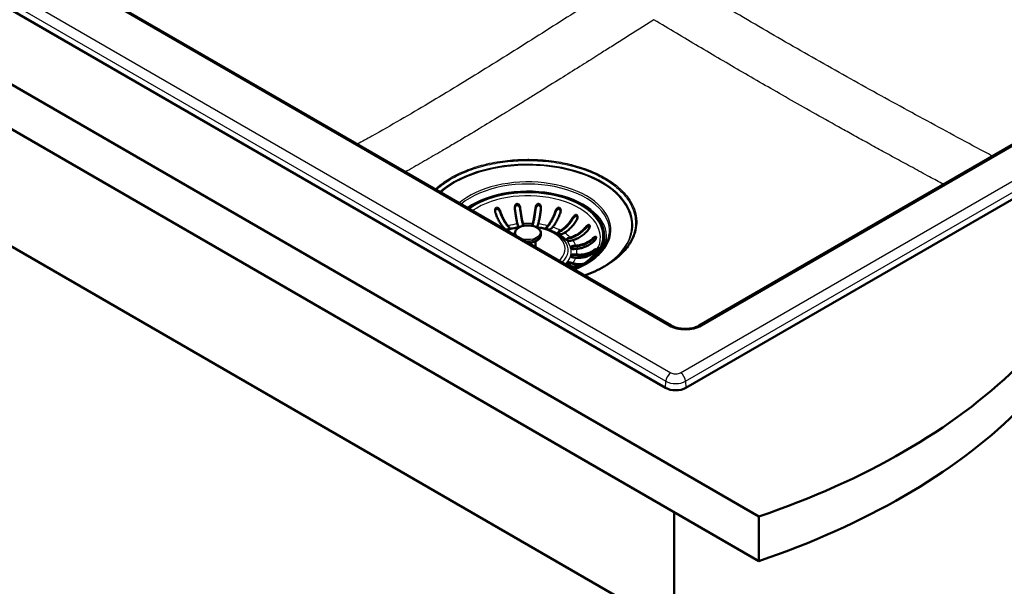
# Model space of a CAD drawing. Header units: millimetres. Extents: x 0 to 2100, y 0 to 2970.
# Tile 4 of 8: x 1019 to 1561, y 1315 to 1626. Entities that reach past the tile are written whole.
import ezdxf

# ---------------------------------------------------------------- set-up
doc = ezdxf.new("R2010")
doc.units = ezdxf.units.MM
doc.header["$LTSCALE"] = 10
doc.layers.add('Visible Edges(ISO)', color=7, linetype='Continuous', lineweight=50)
doc.layers.add('Visible Tangent Edges(ISO)', color=7, linetype='Continuous', lineweight=25)

msp = doc.modelspace()

# ---------------------------------------------------------------- linework, layer by layer
at = {"layer": 'Visible Edges(ISO)'}
for p, q in [((577.26, 1843.3), (1425.79, 1353.4)), ((1425.79, 1328.91), (577.26, 1818.81)), ((1374.32, 1424.12), (699.74, 1813.59)), ((1377.6, 1458.35), (1074.01, 1633.62)), ((1362.15, 1622.8), (1362.15, 1622.8)), ((1727.87, 1621.71), (1385.63, 1424.12)), ((1678.86, 1623.42), (1392.95, 1458.35)), ((968.29, 1528.54), (1365.68, 1299.11)), ((1285.74, 1511.69), (1285.08, 1512.44)), ((1287.75, 1513.22), (1288.42, 1512.47)), ((1288.42, 1512.06), (1287.75, 1512.81)), ((1293.19, 1513.37), (1292.96, 1514.2)), ((1295.92, 1514.47), (1296.15, 1513.64)), ((1296.13, 1513.31), (1295.92, 1514.06)), ((1301.16, 1513.64), (1301.39, 1514.47)), ((1301.39, 1514.06), (1301.18, 1513.31)), ((1304.35, 1514.2), (1304.13, 1513.37)), ((1308.9, 1512.47), (1309.56, 1513.22)), ((1309.56, 1512.81), (1308.9, 1512.06)), ((1312.23, 1512.44), (1311.57, 1511.69)), ((1291.51, 1509.1), (1291.51, 1508.19)), ((1305.81, 1509.1), (1305.81, 1508.19)), ((1315.63, 1509.98), (1316.66, 1510.58)), ((1316.66, 1510.17), (1315.63, 1509.58)), ((1318.78, 1509.36), (1317.75, 1508.76)), ((1320.7, 1506.42), (1321.99, 1506.8)), ((1321.99, 1506.39), (1320.7, 1506.01)), ((1340.66, 1507.54), (1340.66, 1507.13)), ((1302.78, 1504.63), (1302.78, 1501.54)), ((1323.36, 1505.26), (1322.06, 1504.87)), ((1323.61, 1502.12), (1325.05, 1502.25)), ((1325.05, 1501.84), (1323.61, 1501.71)), ((1325.52, 1500.54), (1324.08, 1500.41)), ((1325.05, 1495.67), (1323.61, 1495.8)), ((1324.08, 1497.51), (1325.52, 1497.38)), ((1325.52, 1496.97), (1324.08, 1497.11)), ((1321.99, 1491.12), (1320.7, 1491.51)), ((1322.06, 1493.05), (1323.36, 1492.67)), ((1323.36, 1492.26), (1322.06, 1492.64)), ((1379.12, 1355.85), (1379.12, 750.83)), ((1425.79, 1353.4), (1425.79, 1328.91))]:
    msp.add_line(p, q, dxfattribs=at)
for centre, major_axis, start_param, end_param in [((1298.66, 1507.54), (42, 0), 5.709924, 8.744856), ((1287.08, 1512.08), (1.5, 0), 3.612832, 6.754424), ((1287.08, 1511.67), (1.5, 0), 0.237941, 0.471239), ((1294.67, 1513.5), (-1.5, 0), 0.15708, 1.455452), ((1294.67, 1513.5), (1.5, 0), 5.854174, 6.440265), ((1302.64, 1513.5), (-1.5, 0), 6.126106, 6.712197), ((1302.64, 1513.5), (1.5, 0), 4.827734, 6.126106), ((1310.23, 1512.08), (-1.5, 0), 5.811946, 8.953539), ((1310.23, 1511.67), (-1.5, 0), 5.811946, 6.045244), ((1316.69, 1509.37), (-1.5, 0), 5.497787, 8.63938), ((1316.69, 1508.96), (-1.5, 0), 5.497787, 6.045244), ((1321.38, 1505.65), (-1.5, 0), 5.183628, 8.325221), ((1321.38, 1505.24), (-1.5, 0), 5.183628, 6.045244), ((1298.66, 1507.13), (42, 0), 5.80054, 6.283185), ((1323.84, 1501.27), (-1.5, 0), 4.869469, 8.011061), ((1323.84, 1500.86), (-1.5, 0), 4.869469, 6.045244), ((1323.84, 1496.66), (-1.5, 0), 4.555309, 7.696902), ((1323.84, 1496.25), (-1.5, 0), 4.555309, 6.045244), ((1321.38, 1492.28), (-1.5, 0), 4.24115, 7.382743), ((1321.38, 1491.87), (-1.5, 0), 4.24115, 6.045244), ((1298.66, 1491.21), (23.1, 0), 6.282408, 6.397456), ((1222.64, 1552.34), (400, 0), 5.245107, 5.750467), ((1379.97, 1427.38), (-8, 0), 0.785398, 2.356194), ((1222.64, 1527.85), (-400, 0), 2.103514, 2.608875)]:
    msp.add_ellipse(centre, major_axis=major_axis, ratio=0.57735, start_param=start_param, end_param=end_param, dxfattribs=at)
for points, knots in [([(1280.75, 1520.56), (1280.68, 1520.75), (1280.64, 1520.94), (1280.57, 1521.47), (1280.58, 1521.79), (1280.68, 1522.28), (1280.74, 1522.47), (1280.92, 1522.79), (1281.02, 1522.91), (1281.23, 1523.08), (1281.33, 1523.13), (1281.55, 1523.18), (1281.67, 1523.18), (1281.95, 1523.13), (1282.12, 1523.06), (1282.49, 1522.81), (1282.72, 1522.59), (1283.13, 1522.03), (1283.3, 1521.69), (1283.42, 1521.35)], [-0.6970411, -0.6970411, -0.6970411, -0.6970411, -0.640257, -0.640257, -0.5441902, -0.5441902, -0.479122, -0.479122, -0.4258629, -0.4258629, -0.3872365, -0.3872365, -0.3469042, -0.3469042, -0.2888897, -0.2888897, -0.1978607, -0.1978607, -0.0990098, -0.0990098, -0.0990098, -0.0990098]), ([(1283.42, 1520.78), (1283.34, 1521.01), (1283.23, 1521.23), (1282.98, 1521.64), (1282.83, 1521.83), (1282.51, 1522.14), (1282.35, 1522.26), (1282.03, 1522.43), (1281.87, 1522.48), (1281.6, 1522.5), (1281.48, 1522.49), (1281.26, 1522.41), (1281.16, 1522.35), (1280.94, 1522.16), (1280.84, 1522.01), (1280.69, 1521.67), (1280.63, 1521.46), (1280.6, 1521.23)], [-0.6458197, -0.6458197, -0.6458197, -0.6458197, -0.5630656, -0.5630656, -0.4796309, -0.4796309, -0.4093939, -0.4093939, -0.3507392, -0.3507392, -0.3074364, -0.3074364, -0.2630871, -0.2630871, -0.2008142, -0.2008142, -0.1275257, -0.1275257, -0.1275257, -0.1275257]), ([(1291.46, 1522.86), (1291.44, 1523.12), (1291.44, 1523.38), (1291.53, 1523.94), (1291.62, 1524.23), (1291.86, 1524.7), (1292, 1524.89), (1292.27, 1525.11), (1292.39, 1525.18), (1292.62, 1525.26), (1292.73, 1525.27), (1292.96, 1525.26), (1293.08, 1525.23), (1293.37, 1525.1), (1293.53, 1524.98), (1293.89, 1524.6), (1294.07, 1524.31), (1294.32, 1523.71), (1294.39, 1523.42), (1294.43, 1523.13)], [-0.7824742, -0.7824742, -0.7824742, -0.7824742, -0.7025935, -0.7025935, -0.6073258, -0.6073258, -0.5218849, -0.5218849, -0.4671684, -0.4671684, -0.4235275, -0.4235275, -0.3732805, -0.3732805, -0.2985018, -0.2985018, -0.1919344, -0.1919344, -0.1039752, -0.1039752, -0.1039752, -0.1039752]), ([(1294.43, 1522.56), (1294.4, 1522.82), (1294.33, 1523.09), (1294.12, 1523.58), (1293.99, 1523.82), (1293.7, 1524.16), (1293.56, 1524.29), (1293.28, 1524.48), (1293.14, 1524.54), (1292.88, 1524.59), (1292.76, 1524.59), (1292.53, 1524.56), (1292.42, 1524.51), (1292.16, 1524.37), (1292.03, 1524.24), (1291.76, 1523.9), (1291.63, 1523.64), (1291.51, 1523.2), (1291.48, 1523.05), (1291.46, 1522.89)], [-0.6460009, -0.6460009, -0.6460009, -0.6460009, -0.5529954, -0.5529954, -0.4619867, -0.4619867, -0.3978579, -0.3978579, -0.3448118, -0.3448118, -0.3047721, -0.3047721, -0.2620836, -0.2620836, -0.200478, -0.200478, -0.1080192, -0.1080192, -0.0611701, -0.0611701, -0.0611701, -0.0611701]), ([(1292.96, 1514.2), (1292.83, 1514.68), (1292.68, 1515.26), (1292.4, 1516.57), (1292.27, 1517.29), (1292.03, 1518.69), (1291.9, 1519.5), (1291.66, 1521.18), (1291.56, 1522.05), (1291.46, 1522.86)], [6.0044797, 6.0044797, 6.0044797, 6.0044797, 6.2548223, 6.2548223, 6.5051648, 6.5051648, 6.7552485, 6.7552485, 7.0029219, 7.0029219, 7.0029219, 7.0029219]), ([(1294.43, 1523.13), (1294.52, 1522.32), (1294.63, 1521.45), (1294.86, 1519.77), (1294.99, 1518.96), (1295.23, 1517.56), (1295.37, 1516.84), (1295.65, 1515.53), (1295.79, 1514.95), (1295.92, 1514.47)], [1.0019465, 1.0019465, 1.0019465, 1.0019465, 1.2496199, 1.2496199, 1.4997035, 1.4997035, 1.7500461, 1.7500461, 2.0003887, 2.0003887, 2.0003887, 2.0003887]), ([(1295.92, 1514.06), (1295.78, 1514.56), (1295.64, 1515.16), (1295.35, 1516.52), (1295.21, 1517.27), (1294.96, 1518.72), (1294.82, 1519.56), (1294.6, 1521.14), (1294.51, 1521.86), (1294.43, 1522.56)], [6.2270313, 6.2270313, 6.2270313, 6.2270313, 6.4866432, 6.4866432, 6.7462551, 6.7462551, 7.0055976, 7.0055976, 7.2142743, 7.2142743, 7.2142743, 7.2142743]), ([(1301.39, 1514.47), (1301.52, 1514.95), (1301.66, 1515.53), (1301.94, 1516.84), (1302.08, 1517.56), (1302.32, 1518.96), (1302.45, 1519.77), (1302.68, 1521.45), (1302.79, 1522.32), (1302.88, 1523.13)], [6.0044797, 6.0044797, 6.0044797, 6.0044797, 6.2548223, 6.2548223, 6.5051648, 6.5051648, 6.7552485, 6.7552485, 7.0029219, 7.0029219, 7.0029219, 7.0029219]), ([(1302.88, 1522.56), (1302.8, 1521.86), (1302.71, 1521.14), (1302.49, 1519.56), (1302.36, 1518.72), (1302.11, 1517.27), (1301.96, 1516.52), (1301.67, 1515.16), (1301.53, 1514.56), (1301.39, 1514.06)], [1.087222, 1.087222, 1.087222, 1.087222, 1.2958987, 1.2958987, 1.5552413, 1.5552413, 1.8148531, 1.8148531, 2.074465, 2.074465, 2.074465, 2.074465]), ([(1302.88, 1523.13), (1302.91, 1523.39), (1302.98, 1523.64), (1303.18, 1524.18), (1303.33, 1524.45), (1303.65, 1524.86), (1303.83, 1525.02), (1304.13, 1525.19), (1304.26, 1525.24), (1304.51, 1525.27), (1304.62, 1525.27), (1304.84, 1525.22), (1304.96, 1525.16), (1305.21, 1524.98), (1305.35, 1524.83), (1305.63, 1524.4), (1305.75, 1524.08), (1305.87, 1523.44), (1305.88, 1523.15), (1305.85, 1522.86)], [-0.7824867, -0.7824867, -0.7824867, -0.7824867, -0.7026697, -0.7026697, -0.6073774, -0.6073774, -0.521916, -0.521916, -0.4671845, -0.4671845, -0.4235354, -0.4235354, -0.3732836, -0.3732836, -0.2985056, -0.2985056, -0.1919358, -0.1919358, -0.1039752, -0.1039752, -0.1039752, -0.1039752]), ([(1305.85, 1522.89), (1305.84, 1522.96), (1305.84, 1523.02), (1305.78, 1523.34), (1305.7, 1523.6), (1305.49, 1523.99), (1305.38, 1524.14), (1305.14, 1524.37), (1305.01, 1524.46), (1304.76, 1524.56), (1304.65, 1524.58), (1304.42, 1524.59), (1304.3, 1524.57), (1304.01, 1524.47), (1303.86, 1524.37), (1303.52, 1524.08), (1303.34, 1523.85), (1303.03, 1523.26), (1302.93, 1522.91), (1302.88, 1522.56)], [-0.5759314, -0.5759314, -0.5759314, -0.5759314, -0.5530233, -0.5530233, -0.4620321, -0.4620321, -0.3978882, -0.3978882, -0.3448279, -0.3448279, -0.3047802, -0.3047802, -0.2620866, -0.2620866, -0.2004795, -0.2004795, -0.1080186, -0.1080186, -0.0000114, -0.0000114, -0.0000114, -0.0000114]), ([(1305.85, 1522.86), (1305.76, 1522.05), (1305.65, 1521.18), (1305.41, 1519.5), (1305.28, 1518.69), (1305.04, 1517.29), (1304.91, 1516.57), (1304.63, 1515.26), (1304.49, 1514.68), (1304.35, 1514.2)], [1.0019465, 1.0019465, 1.0019465, 1.0019465, 1.2496199, 1.2496199, 1.4997035, 1.4997035, 1.7500461, 1.7500461, 2.0003887, 2.0003887, 2.0003887, 2.0003887]), ([(1313.89, 1521.35), (1313.95, 1521.54), (1314.04, 1521.72), (1314.29, 1522.19), (1314.48, 1522.46), (1314.84, 1522.81), (1315, 1522.94), (1315.31, 1523.11), (1315.46, 1523.16), (1315.73, 1523.18), (1315.84, 1523.17), (1316.05, 1523.09), (1316.15, 1523.03), (1316.37, 1522.83), (1316.46, 1522.68), (1316.65, 1522.27), (1316.72, 1521.96), (1316.74, 1521.27), (1316.68, 1520.9), (1316.56, 1520.56)], [-0.6970163, -0.6970163, -0.6970163, -0.6970163, -0.6400945, -0.6400945, -0.5440843, -0.5440843, -0.4790551, -0.4790551, -0.4258279, -0.4258279, -0.3872194, -0.3872194, -0.346899, -0.346899, -0.2888908, -0.2888908, -0.1978691, -0.1978691, -0.0990099, -0.0990099, -0.0990099, -0.0990099]), ([(1316.71, 1521.23), (1316.7, 1521.29), (1316.69, 1521.35), (1316.65, 1521.6), (1316.58, 1521.79), (1316.41, 1522.1), (1316.31, 1522.23), (1316.09, 1522.39), (1315.99, 1522.44), (1315.76, 1522.5), (1315.64, 1522.5), (1315.35, 1522.46), (1315.19, 1522.39), (1314.82, 1522.16), (1314.6, 1521.96), (1314.19, 1521.44), (1314.01, 1521.12), (1313.89, 1520.78)], [-0.5001913, -0.5001913, -0.5001913, -0.5001913, -0.4795155, -0.4795155, -0.4093183, -0.4093183, -0.3506985, -0.3506985, -0.3074157, -0.3074157, -0.2630794, -0.2630794, -0.2008117, -0.2008117, -0.1077582, -0.1077582, -0.0000114, -0.0000114, -0.0000114, -0.0000114]), ([(1272.24, 1519.18), (1272.26, 1519.17), (1272.29, 1519.17), (1272.51, 1519.11), (1272.7, 1519.01), (1272.98, 1518.8), (1273.07, 1518.73), (1273.15, 1518.65)], [-0.2640348, -0.2640348, -0.2640348, -0.2640348, -0.2506622, -0.2506622, -0.1631263, -0.1631263, -0.1252045, -0.1252045, -0.1252045, -0.1252045]), ([(1285.08, 1512.44), (1284.7, 1512.87), (1284.29, 1513.4), (1283.48, 1514.61), (1283.08, 1515.28), (1282.38, 1516.6), (1282.01, 1517.36), (1281.33, 1518.95), (1281.01, 1519.78), (1280.75, 1520.56)], [6.0044797, 6.0044797, 6.0044797, 6.0044797, 6.2548223, 6.2548223, 6.5051648, 6.5051648, 6.7552485, 6.7552485, 7.0029219, 7.0029219, 7.0029219, 7.0029219]), ([(1283.42, 1521.35), (1283.69, 1520.57), (1284, 1519.74), (1284.69, 1518.14), (1285.05, 1517.38), (1285.75, 1516.07), (1286.15, 1515.4), (1286.96, 1514.19), (1287.37, 1513.65), (1287.75, 1513.22)], [1.0019465, 1.0019465, 1.0019465, 1.0019465, 1.2496199, 1.2496199, 1.4997035, 1.4997035, 1.7500461, 1.7500461, 2.0003887, 2.0003887, 2.0003887, 2.0003887]), ([(1287.75, 1512.81), (1287.36, 1513.26), (1286.93, 1513.82), (1286.09, 1515.07), (1285.68, 1515.77), (1284.95, 1517.13), (1284.57, 1517.92), (1283.93, 1519.42), (1283.66, 1520.11), (1283.42, 1520.78)], [6.2270313, 6.2270313, 6.2270313, 6.2270313, 6.4866432, 6.4866432, 6.7462551, 6.7462551, 7.0055976, 7.0055976, 7.2142743, 7.2142743, 7.2142743, 7.2142743]), ([(1309.56, 1513.22), (1309.94, 1513.65), (1310.35, 1514.19), (1311.16, 1515.4), (1311.56, 1516.07), (1312.26, 1517.38), (1312.62, 1518.14), (1313.31, 1519.74), (1313.62, 1520.57), (1313.89, 1521.35)], [6.0044797, 6.0044797, 6.0044797, 6.0044797, 6.2548223, 6.2548223, 6.5051648, 6.5051648, 6.7552485, 6.7552485, 7.0029219, 7.0029219, 7.0029219, 7.0029219]), ([(1313.89, 1520.78), (1313.65, 1520.11), (1313.38, 1519.42), (1312.74, 1517.92), (1312.36, 1517.13), (1311.63, 1515.77), (1311.22, 1515.07), (1310.38, 1513.82), (1309.95, 1513.26), (1309.56, 1512.81)], [1.087222, 1.087222, 1.087222, 1.087222, 1.2958987, 1.2958987, 1.5552413, 1.5552413, 1.8148531, 1.8148531, 2.074465, 2.074465, 2.074465, 2.074465]), ([(1316.56, 1520.56), (1316.3, 1519.78), (1315.98, 1518.95), (1315.3, 1517.36), (1314.93, 1516.6), (1314.23, 1515.28), (1313.83, 1514.61), (1313.02, 1513.4), (1312.61, 1512.87), (1312.23, 1512.44)], [1.0019465, 1.0019465, 1.0019465, 1.0019465, 1.2496199, 1.2496199, 1.4997035, 1.4997035, 1.7500461, 1.7500461, 2.0003887, 2.0003887, 2.0003887, 2.0003887]), ([(1316.66, 1510.58), (1317.25, 1510.92), (1317.89, 1511.36), (1319.15, 1512.38), (1319.77, 1512.96), (1320.86, 1514.11), (1321.43, 1514.78), (1322.5, 1516.22), (1322.99, 1516.98), (1323.4, 1517.69)], [6.0044797, 6.0044797, 6.0044797, 6.0044797, 6.2548223, 6.2548223, 6.5051648, 6.5051648, 6.7552485, 6.7552485, 7.0029219, 7.0029219, 7.0029219, 7.0029219]), ([(1323.4, 1517.13), (1323.03, 1516.51), (1322.61, 1515.88), (1321.61, 1514.53), (1321.02, 1513.83), (1319.89, 1512.64), (1319.25, 1512.04), (1317.94, 1510.98), (1317.27, 1510.53), (1316.66, 1510.17)], [1.087222, 1.087222, 1.087222, 1.087222, 1.2958987, 1.2958987, 1.5552413, 1.5552413, 1.8148531, 1.8148531, 2.074465, 2.074465, 2.074465, 2.074465]), ([(1323.4, 1517.69), (1323.54, 1517.93), (1323.7, 1518.15), (1324.07, 1518.57), (1324.27, 1518.76), (1324.62, 1519.01), (1324.77, 1519.09), (1325.04, 1519.18), (1325.16, 1519.2), (1325.36, 1519.18), (1325.45, 1519.15), (1325.62, 1519.05), (1325.7, 1518.98), (1325.84, 1518.76), (1325.9, 1518.6), (1325.98, 1518.18), (1325.98, 1517.88), (1325.86, 1517.19), (1325.73, 1516.81), (1325.53, 1516.47)], [-0.692124, -0.692124, -0.692124, -0.692124, -0.6015607, -0.6015607, -0.5030138, -0.5030138, -0.4306039, -0.4306039, -0.380037, -0.380037, -0.3360484, -0.3360484, -0.2890494, -0.2890494, -0.2233831, -0.2233831, -0.1202748, -0.1202748, -0.0002829, -0.0002829, -0.0002829, -0.0002829]), ([(1325.94, 1517.7), (1325.93, 1517.76), (1325.92, 1517.81), (1325.87, 1518), (1325.82, 1518.12), (1325.69, 1518.3), (1325.61, 1518.38), (1325.43, 1518.48), (1325.33, 1518.51), (1325.08, 1518.52), (1324.92, 1518.49), (1324.56, 1518.34), (1324.32, 1518.18), (1323.84, 1517.74), (1323.6, 1517.44), (1323.4, 1517.13)], [-0.4271947, -0.4271947, -0.4271947, -0.4271947, -0.4050829, -0.4050829, -0.3552681, -0.3552681, -0.311701, -0.311701, -0.2662437, -0.2662437, -0.2043771, -0.2043771, -0.1113411, -0.1113411, -0.0000114, -0.0000114, -0.0000114, -0.0000114]), ([(1286.84, 1510.75), (1287.29, 1510.92), (1287.75, 1511.08), (1290.11, 1511.82), (1292.12, 1512.25), (1294.19, 1512.5)], [4.9231247, 4.9231247, 4.9231247, 4.9231247, 4.99678, 4.99678, 5.2895982, 5.2895982, 5.2895982, 5.2895982]), ([(1291.51, 1509.1), (1291.51, 1509.54), (1291.62, 1509.98), (1292.04, 1510.83), (1292.37, 1511.24), (1293.22, 1511.98), (1293.77, 1512.32), (1295, 1512.87), (1295.69, 1513.08), (1297.15, 1513.37), (1297.91, 1513.44), (1299.44, 1513.44), (1300.2, 1513.37), (1301.64, 1513.08), (1302.33, 1512.86), (1303.57, 1512.31), (1304.11, 1511.97), (1305, 1511.18), (1305.34, 1510.74), (1305.72, 1509.88), (1305.81, 1509.49), (1305.81, 1509.1)], [3.926991, 3.926991, 3.926991, 3.926991, 4.209097, 4.209097, 4.511289, 4.511289, 4.838737, 4.838737, 5.170585, 5.170585, 5.500548, 5.500548, 5.82961, 5.82961, 6.159597, 6.159597, 6.491454, 6.491454, 6.818589, 6.818589, 7.068583, 7.068583, 7.068583, 7.068583]), ([(1303.13, 1512.5), (1305.17, 1512.25), (1307.15, 1511.83), (1311.16, 1510.58), (1313.13, 1509.69), (1316.47, 1507.58), (1317.85, 1506.37), (1318.91, 1505.01)], [5.7059761, 5.7059761, 5.7059761, 5.7059761, 5.9949658, 5.9949658, 6.3291003, 6.3291003, 6.6480491, 6.6480491, 6.6480491, 6.6480491]), ([(1325.53, 1516.47), (1325.11, 1515.75), (1324.62, 1514.99), (1323.56, 1513.56), (1322.98, 1512.88), (1321.89, 1511.73), (1321.28, 1511.15), (1320.01, 1510.14), (1319.37, 1509.7), (1318.78, 1509.36)], [1.0019465, 1.0019465, 1.0019465, 1.0019465, 1.2496199, 1.2496199, 1.4997035, 1.4997035, 1.7500461, 1.7500461, 2.0003887, 2.0003887, 2.0003887, 2.0003887]), ([(1321.99, 1506.8), (1322.74, 1507.02), (1323.55, 1507.32), (1325.14, 1508.08), (1325.92, 1508.53), (1327.29, 1509.46), (1328.01, 1510.02), (1329.35, 1511.23), (1329.97, 1511.89), (1330.5, 1512.52)], [6.0044797, 6.0044797, 6.0044797, 6.0044797, 6.2548223, 6.2548223, 6.5051648, 6.5051648, 6.7552485, 6.7552485, 7.0029219, 7.0029219, 7.0029219, 7.0029219]), ([(1330.5, 1511.95), (1330.03, 1511.41), (1329.5, 1510.87), (1328.24, 1509.73), (1327.49, 1509.15), (1326.06, 1508.19), (1325.26, 1507.72), (1323.61, 1506.94), (1322.77, 1506.62), (1321.99, 1506.39)], [1.087222, 1.087222, 1.087222, 1.087222, 1.2958987, 1.2958987, 1.5552413, 1.5552413, 1.8148531, 1.8148531, 2.074465, 2.074465, 2.074465, 2.074465]), ([(1330.5, 1512.52), (1330.62, 1512.67), (1330.76, 1512.81), (1331.12, 1513.17), (1331.35, 1513.35), (1331.72, 1513.57), (1331.87, 1513.64), (1332.13, 1513.7), (1332.24, 1513.71), (1332.42, 1513.65), (1332.48, 1513.6), (1332.59, 1513.46), (1332.62, 1513.38), (1332.68, 1513.13), (1332.68, 1512.96), (1332.64, 1512.52), (1332.56, 1512.21), (1332.28, 1511.57), (1332.09, 1511.25), (1331.86, 1510.97)], [-0.6970411, -0.6970411, -0.6970411, -0.6970411, -0.640257, -0.640257, -0.5441902, -0.5441902, -0.479122, -0.479122, -0.4258629, -0.4258629, -0.3872365, -0.3872365, -0.3469042, -0.3469042, -0.2888897, -0.2888897, -0.1978607, -0.1978607, -0.0990098, -0.0990098, -0.0990098, -0.0990098]), ([(1332.64, 1512.62), (1332.64, 1512.63), (1332.63, 1512.65), (1332.6, 1512.75), (1332.56, 1512.83), (1332.44, 1512.95), (1332.36, 1512.99), (1332.16, 1513.04), (1332.03, 1513.03), (1331.7, 1512.93), (1331.48, 1512.81), (1330.99, 1512.46), (1330.73, 1512.22), (1330.5, 1511.95)], [-0.357279, -0.357279, -0.357279, -0.357279, -0.3507392, -0.3507392, -0.3074364, -0.3074364, -0.2630871, -0.2630871, -0.2008142, -0.2008142, -0.1077566, -0.1077566, -0.0000114, -0.0000114, -0.0000114, -0.0000114]), ([(1305.81, 1508.19), (1305.81, 1507.75), (1305.7, 1507.31), (1305.27, 1506.46), (1304.94, 1506.05), (1304.09, 1505.31), (1303.54, 1504.97), (1302.31, 1504.42), (1301.62, 1504.21), (1300.21, 1503.93), (1299.5, 1503.86), (1298.79, 1503.85)], [0.785398, 0.785398, 0.785398, 0.785398, 1.067504, 1.067504, 1.369697, 1.369697, 1.697144, 1.697144, 2.028992, 2.028992, 2.337449, 2.337449, 2.337449, 2.337449]), ([(1331.86, 1510.97), (1331.34, 1510.34), (1330.72, 1509.69), (1329.38, 1508.47), (1328.65, 1507.92), (1327.28, 1506.99), (1326.5, 1506.54), (1324.91, 1505.78), (1324.1, 1505.48), (1323.36, 1505.26)], [1.0019465, 1.0019465, 1.0019465, 1.0019465, 1.2496199, 1.2496199, 1.4997035, 1.4997035, 1.7500461, 1.7500461, 2.0003887, 2.0003887, 2.0003887, 2.0003887]), ([(1343.55, 1508.92), (1343.31, 1506.16), (1342.27, 1503.4), (1338.68, 1498.27), (1336.18, 1495.89), (1330.5, 1492.03), (1327.51, 1490.48), (1324.2, 1489.17)], [2.4056604, 2.4056604, 2.4056604, 2.4056604, 2.7402866, 2.7402866, 3.0615562, 3.0615562, 3.3277583, 3.3277583, 3.3277583, 3.3277583]), ([(1325.05, 1502.25), (1325.87, 1502.33), (1326.77, 1502.48), (1328.53, 1502.93), (1329.4, 1503.23), (1330.92, 1503.89), (1331.72, 1504.31), (1333.21, 1505.27), (1333.89, 1505.8), (1334.47, 1506.33)], [6.0044797, 6.0044797, 6.0044797, 6.0044797, 6.2548223, 6.2548223, 6.5051648, 6.5051648, 6.7552485, 6.7552485, 7.0029219, 7.0029219, 7.0029219, 7.0029219]), ([(1334.47, 1506.33), (1334.66, 1506.5), (1334.84, 1506.65), (1335.23, 1506.94), (1335.43, 1507.06), (1335.75, 1507.2), (1335.88, 1507.24), (1336.05, 1507.21), (1336.1, 1507.18), (1336.17, 1507.08), (1336.19, 1507.02), (1336.21, 1506.87), (1336.2, 1506.77), (1336.16, 1506.5), (1336.1, 1506.32), (1335.9, 1505.85), (1335.73, 1505.55), (1335.34, 1505.03), (1335.15, 1504.81), (1334.94, 1504.62)], [-0.7824742, -0.7824742, -0.7824742, -0.7824742, -0.7025935, -0.7025935, -0.6073258, -0.6073258, -0.5218849, -0.5218849, -0.4671684, -0.4671684, -0.4235275, -0.4235275, -0.3732805, -0.3732805, -0.2985018, -0.2985018, -0.1919344, -0.1919344, -0.1039752, -0.1039752, -0.1039752, -0.1039752]), ([(1336.14, 1506.46), (1336.12, 1506.48), (1336.09, 1506.5), (1335.99, 1506.56), (1335.9, 1506.57), (1335.65, 1506.53), (1335.46, 1506.45), (1335, 1506.18), (1334.73, 1505.99), (1334.47, 1505.76)], [-0.2854385, -0.2854385, -0.2854385, -0.2854385, -0.2620836, -0.2620836, -0.200478, -0.200478, -0.1080192, -0.1080192, -0.0000114, -0.0000114, -0.0000114, -0.0000114]), ([(1337.54, 1501.56), (1336.61, 1499.22), (1334.98, 1496.91), (1330.51, 1492.78), (1327.75, 1490.94), (1324.41, 1489.32), (1324.28, 1489.26), (1324.16, 1489.2)], [1.0096477, 1.0096477, 1.0096477, 1.0096477, 1.3432254, 1.3432254, 1.6586892, 1.6586892, 1.6709552, 1.6709552, 1.6709552, 1.6709552]), ([(1334.47, 1505.76), (1333.95, 1505.32), (1333.36, 1504.88), (1331.97, 1503.98), (1331.14, 1503.54), (1329.56, 1502.86), (1328.66, 1502.54), (1326.84, 1502.08), (1325.9, 1501.92), (1325.05, 1501.84)], [1.087222, 1.087222, 1.087222, 1.087222, 1.2958987, 1.2958987, 1.5552413, 1.5552413, 1.8148531, 1.8148531, 2.074465, 2.074465, 2.074465, 2.074465]), ([(1334.94, 1504.62), (1334.36, 1504.09), (1333.67, 1503.55), (1332.19, 1502.6), (1331.39, 1502.18), (1329.87, 1501.52), (1329, 1501.22), (1327.24, 1500.77), (1326.34, 1500.62), (1325.52, 1500.54)], [1.0019465, 1.0019465, 1.0019465, 1.0019465, 1.2496199, 1.2496199, 1.4997035, 1.4997035, 1.7500461, 1.7500461, 2.0003887, 2.0003887, 2.0003887, 2.0003887]), ([(1334.94, 1499.74), (1335.13, 1499.87), (1335.3, 1499.99), (1335.65, 1500.21), (1335.81, 1500.3), (1336.04, 1500.39), (1336.12, 1500.41), (1336.19, 1500.36), (1336.21, 1500.32), (1336.2, 1500.22), (1336.19, 1500.16), (1336.13, 1500), (1336.09, 1499.91), (1335.95, 1499.66), (1335.85, 1499.49), (1335.55, 1499.07), (1335.33, 1498.81), (1334.89, 1498.36), (1334.68, 1498.18), (1334.47, 1498.03)], [-0.7824867, -0.7824867, -0.7824867, -0.7824867, -0.7026697, -0.7026697, -0.6073774, -0.6073774, -0.521916, -0.521916, -0.4671845, -0.4671845, -0.4235354, -0.4235354, -0.3732836, -0.3732836, -0.2985056, -0.2985056, -0.1919358, -0.1919358, -0.1039752, -0.1039752, -0.1039752, -0.1039752]), ([(1334.47, 1498.03), (1333.89, 1497.6), (1333.21, 1497.19), (1331.72, 1496.51), (1330.92, 1496.24), (1329.4, 1495.85), (1328.53, 1495.71), (1326.77, 1495.58), (1325.87, 1495.6), (1325.05, 1495.67)], [1.0019465, 1.0019465, 1.0019465, 1.0019465, 1.2496199, 1.2496199, 1.4997035, 1.4997035, 1.7500461, 1.7500461, 2.0003887, 2.0003887, 2.0003887, 2.0003887]), ([(1325.52, 1497.38), (1326.34, 1497.31), (1327.24, 1497.29), (1329, 1497.42), (1329.87, 1497.56), (1331.39, 1497.95), (1332.19, 1498.22), (1333.67, 1498.9), (1334.36, 1499.31), (1334.94, 1499.74)], [6.0044797, 6.0044797, 6.0044797, 6.0044797, 6.2548223, 6.2548223, 6.5051648, 6.5051648, 6.7552485, 6.7552485, 7.0029219, 7.0029219, 7.0029219, 7.0029219]), ([(1334.94, 1499.17), (1334.42, 1498.82), (1333.83, 1498.49), (1332.44, 1497.84), (1331.61, 1497.56), (1330.03, 1497.16), (1329.13, 1497.01), (1327.31, 1496.88), (1326.37, 1496.9), (1325.52, 1496.97)], [1.087222, 1.087222, 1.087222, 1.087222, 1.2958987, 1.2958987, 1.5552413, 1.5552413, 1.8148531, 1.8148531, 2.074465, 2.074465, 2.074465, 2.074465]), ([(1335.99, 1499.72), (1335.9, 1499.71), (1335.79, 1499.66), (1335.45, 1499.49), (1335.2, 1499.35), (1334.94, 1499.17)], [-0.1783633, -0.1783633, -0.1783633, -0.1783633, -0.1080186, -0.1080186, -0.0000114, -0.0000114, -0.0000114, -0.0000114]), ([(1326.93, 1490.64), (1326.82, 1490.63), (1326.71, 1490.62), (1325.92, 1490.55), (1325.14, 1490.56), (1323.55, 1490.73), (1322.74, 1490.91), (1321.99, 1491.12)], [1.4601845, 1.4601845, 1.4601845, 1.4601845, 1.4997035, 1.4997035, 1.7500461, 1.7500461, 2.0003887, 2.0003887, 2.0003887, 2.0003887]), ([(1323.36, 1492.67), (1324.1, 1492.45), (1324.91, 1492.28), (1326.5, 1492.1), (1327.28, 1492.09), (1328.59, 1492.2), (1329.24, 1492.32), (1329.85, 1492.5)], [6.0044797, 6.0044797, 6.0044797, 6.0044797, 6.2548223, 6.2548223, 6.5051648, 6.5051648, 6.7311028, 6.7311028, 6.7311028, 6.7311028]), ([(1328.84, 1491.81), (1328.61, 1491.77), (1328.37, 1491.74), (1327.43, 1491.66), (1326.62, 1491.67), (1324.97, 1491.85), (1324.13, 1492.03), (1323.36, 1492.26)], [1.4709663, 1.4709663, 1.4709663, 1.4709663, 1.5552413, 1.5552413, 1.8148531, 1.8148531, 2.074465, 2.074465, 2.074465, 2.074465]), ([(1377.6, 1458.35), (1378.26, 1457.97), (1379.05, 1457.62), (1380.83, 1457.04), (1381.84, 1456.82), (1383.94, 1456.55), (1385.05, 1456.51), (1387.23, 1456.61), (1388.33, 1456.75), (1390.34, 1457.21), (1391.29, 1457.53), (1392.4, 1458.05), (1392.69, 1458.19), (1392.95, 1458.35)], [0, 0, 0, 0, 0.306318, 0.306318, 0.627364, 0.627364, 0.954207, 0.954207, 1.284181, 1.284181, 1.614283, 1.614283, 1.737103, 1.737103, 1.737103, 1.737103])]:
    msp.add_open_spline(points, degree=3, knots=knots, dxfattribs=at)
for points in [[(1291.51, 1508.05), (1291.51, 1508.1), (1291.51, 1508.14), (1291.51, 1508.19)], [(1341.87, 1505.66), (1341.69, 1504), (1341.2, 1502.34), (1340.37, 1500.69)], [(1329.9, 1485.89), (1333.75, 1487.27), (1337.35, 1488.91), (1340.54, 1490.75)]]:
    msp.add_open_spline(points, degree=3, dxfattribs=at)
at = {"layer": 'Visible Tangent Edges(ISO)'}
for p, q in [((702.77, 1821.87), (1377.35, 1432.4)), ((699.95, 1817.2), (1374.53, 1427.73)), ((1072.76, 1633.5), (1376.35, 1458.22)), ((1382.6, 1432.4), (1724.84, 1629.99)), ((1385.42, 1427.73), (1727.66, 1625.32)), ((1394.2, 1458.22), (1680.11, 1623.29)), ((1294.43, 1523.13), (1294.43, 1522.56)), ((1302.88, 1523.13), (1302.88, 1522.56)), ((1283.42, 1521.35), (1283.42, 1520.78)), ((1313.89, 1521.35), (1313.89, 1520.78)), ((1323.4, 1517.69), (1323.4, 1517.13)), ((1288.42, 1512.47), (1288.42, 1512.06)), ((1296.15, 1513.64), (1296.15, 1513.37)), ((1301.16, 1513.64), (1301.16, 1513.37)), ((1308.9, 1512.47), (1308.9, 1512.06)), ((1330.5, 1512.52), (1330.5, 1511.95)), ((1315.63, 1509.98), (1315.63, 1509.58)), ((1320.7, 1506.42), (1320.7, 1506.01)), ((1334.47, 1506.33), (1334.47, 1505.76)), ((1323.61, 1502.12), (1323.61, 1501.71)), ((1324.08, 1497.51), (1324.08, 1497.11)), ((1334.94, 1499.74), (1334.94, 1499.17)), ((1322.06, 1493.05), (1322.06, 1492.64)), ((1374.32, 1424.12), (1374.53, 1427.73)), ((1385.42, 1427.73), (1385.63, 1424.12))]:
    msp.add_line(p, q, dxfattribs=at)
for centre, major_axis, start_param, end_param in [((1298.66, 1513.68), (57.69, 0), 5.511128, 8.847941), ((1298.66, 1513.47), (57.24, 0), 5.403288, 8.844978), ((1298.66, 1510.94), (45.69, 0), 5.308639, 8.828528), ((1298.66, 1510.21), (44.95, 0), 6.233719, 8.811402), ((1298.66, 1507.2), (43.3, 0), 6.221282, 8.732261), ((1298.66, 1507.54), (41.31, 0), 5.53834, 8.746627), ((1298.66, 1506.68), (39.88, 0), 6.058936, 8.724033), ((1298.66, 1500.14), (42.54, 0), 1.699124, 1.721862), ((1298.66, 1500.14), (42.54, 0), 1.419731, 1.442468), ((1298.66, 1498.96), (27, 0), 2.097619, 2.12913), ((1298.66, 1498.96), (23.92, 0), 1.7557, 2.099278), ((1298.66, 1500.6), (20.46, 0), 1.835904, 2.15549), ((1298.66, 1498.96), (27, 0), 1.78346, 1.986451), ((1298.66, 1498.96), (27, 0), 1.469301, 1.672292), ((1298.66, 1498.96), (23.92, 0), 5.754703, 7.669078), ((1298.66, 1500.6), (20.46, 0), 5.698492, 7.588874), ((1298.66, 1498.96), (27, 0), 1.155142, 1.358133), ((1298.66, 1498.96), (27, 0), 0.840982, 1.043973), ((1298.66, 1509.1), (-7.15, 0), 0, 0.304616), ((1298.66, 1508.19), (-7.15, 0), 0, 0.033395), ((1298.66, 1509.1), (7.15, 0), 4.407773, 6.283185), ((1298.66, 1508.19), (7.15, 0), 4.678994, 6.283185), ((1298.66, 1498.96), (27, 0), 0.526823, 0.729814), ((1298.66, 1499.78), (22.19, 0), 5.7287, 6.70372), ((1298.66, 1491.5), (31.93, 0), 0.816413, 0.829893), ((1298.66, 1498.96), (27, 0), 0.212664, 0.415655), ((1298.66, 1491.5), (31.93, 0), 0.519055, 0.595993), ((1298.66, 1498.96), (27, 0), 6.18169, 6.384681), ((1298.66, 1500.14), (42.54, 0), 0.084812, 0.187595), ((1298.66, 1498.96), (27, 0), 5.867531, 6.070522), ((1298.66, 1491.5), (31.93, 0), 0.242614, 0.305182), ((1298.66, 1490.68), (21.51, 0), 0.095082, 0.123649), ((1298.66, 1498.96), (-27, 0), 2.583259, 2.61477), ((1298.66, 1491.21), (23.29, 0), 6.27831, 6.394673), ((1376.35, 1456.18), (1.25, 2.17), 0, 0.785398), ((1394.2, 1456.18), (-1.25, 2.17), 5.497787, 6.283185), ((1377.35, 1429.13), (-2, -3.46), 3.926991, 5.427974), ((1382.6, 1429.13), (2, -3.46), 0.855211, 2.356194), ((1379.97, 1430.88), (7.7, 0), 3.926991, 5.497787)]:
    msp.add_ellipse(centre, major_axis=major_axis, ratio=0.57735, start_param=start_param, end_param=end_param, dxfattribs=at)
msp.add_ellipse((1298.66, 1509.5), major_axis=(-6.78, 0), ratio=0.57735, dxfattribs=at)
for points, knots in [([(1354.08, 1649.31), (1353.89, 1649.19), (1353.7, 1649.07), (1343.09, 1642.31), (1322.26, 1629.04), (1296.21, 1612.58), (1275.37, 1599.58), (1259.75, 1589.97), (1244.14, 1580.54), (1228.52, 1571.38), (1215.42, 1563.94), (1207.53, 1559.56), (1204.85, 1558.08)], [0, 0, 0, 0, 0.002256, 0.002256, 0.1269435, 0.2515438, 0.3137795, 0.3759394, 0.4380064, 0.5, 0.5619936, 0.5937998, 0.5937998, 0.5937998, 0.5937998]), ([(1554.29, 1551.5), (1552.81, 1552.29), (1551.33, 1553.08), (1538.6, 1559.87), (1527.36, 1565.91), (1504.9, 1578.09), (1493.67, 1584.24), (1471.24, 1596.7), (1460.03, 1603.01), (1437.62, 1615.82), (1426.43, 1622.32), (1404.05, 1635.51), (1392.86, 1642.19), (1381.5, 1649.06), (1381.31, 1649.18), (1381.12, 1649.29)], [0.3595084, 0.3595084, 0.3595084, 0.3595084, 0.3759503, 0.3759503, 0.5004394, 0.5004394, 0.6248606, 0.6248606, 0.7492084, 0.7492084, 0.8735338, 0.8735338, 0.9979052, 0.9979052, 1, 1, 1, 1]), ([(1367.97, 1626.5), (1362.45, 1622.99), (1357.18, 1619.65), (1352.39, 1616.61), (1349.99, 1615.1), (1347.64, 1613.61), (1345.41, 1612.2), (1344.3, 1611.5), (1343.18, 1610.79), (1342.13, 1610.13), (1341.08, 1609.46), (1339.99, 1608.77), (1338.97, 1608.13), (1338.18, 1607.63), (1337.38, 1607.13), (1336.59, 1606.63), (1335.07, 1605.67), (1333.59, 1604.74), (1332.14, 1603.83), (1330.48, 1602.78), (1328.83, 1601.74), (1327.26, 1600.76), (1323.62, 1598.47), (1320.1, 1596.26), (1316.84, 1594.22), (1312.68, 1591.62), (1308.78, 1589.19), (1305.13, 1586.93), (1303.06, 1585.64), (1301.08, 1584.41), (1299.18, 1583.23), (1296.55, 1581.61), (1294, 1580.04), (1291.61, 1578.57), (1290.85, 1578.1), (1290.1, 1577.64), (1289.36, 1577.18), (1287.75, 1576.2), (1286.19, 1575.24), (1284.7, 1574.33), (1280.77, 1571.93), (1277.06, 1569.68), (1273.55, 1567.56), (1269.27, 1564.97), (1265.28, 1562.59), (1261.51, 1560.35), (1260.23, 1559.59), (1258.96, 1558.83), (1257.7, 1558.09), (1255.59, 1556.84), (1253.52, 1555.62), (1251.48, 1554.43), (1248.24, 1552.53), (1245.05, 1550.68), (1241.86, 1548.84), (1238.68, 1547), (1235.52, 1545.18), (1232.26, 1543.33), (1231.95, 1543.15), (1231.64, 1542.98), (1231.32, 1542.8)], [0, 0, 0, 0, 0.03125, 0.03125, 0.03125, 0.046875, 0.046875, 0.046875, 0.0546875, 0.0546875, 0.0546875, 0.0625, 0.0625, 0.0625, 0.0685932, 0.0685932, 0.0685932, 0.0802893, 0.0802893, 0.0802893, 0.09375, 0.09375, 0.09375, 0.125, 0.125, 0.125, 0.1648717, 0.1648717, 0.1648717, 0.1875, 0.1875, 0.1875, 0.21875, 0.21875, 0.21875, 0.2286554, 0.2286554, 0.2286554, 0.25, 0.25, 0.25, 0.3063824, 0.3063824, 0.3063824, 0.375, 0.375, 0.375, 0.3983055, 0.3983055, 0.3983055, 0.4375, 0.4375, 0.4375, 0.5, 0.5, 0.5, 0.5625, 0.5625, 0.5625, 0.5684844, 0.5684844, 0.5684844, 0.5684844]), ([(1527.37, 1535.95), (1524.74, 1537.37), (1522.15, 1538.77), (1516.5, 1541.82), (1513.36, 1543.52), (1508.83, 1545.98), (1507.31, 1546.8), (1504.37, 1548.41), (1502.87, 1549.22), (1500.02, 1550.78), (1498.6, 1551.55), (1495.78, 1553.1), (1494.33, 1553.89), (1491.61, 1555.39), (1490.25, 1556.13), (1487.55, 1557.62), (1486.16, 1558.38), (1483.55, 1559.82), (1482.25, 1560.54), (1479.66, 1561.97), (1478.33, 1562.7), (1475.83, 1564.09), (1474.58, 1564.78), (1472.09, 1566.17), (1470.81, 1566.88), (1459.94, 1572.94), (1450.64, 1578.18), (1437.71, 1585.54), (1433.38, 1588.02), (1425.05, 1592.81), (1420.88, 1595.22), (1408.66, 1602.32), (1400.58, 1607.06), (1384.44, 1616.62), (1376.3, 1621.48), (1367.97, 1626.5)], [0.2876989, 0.2876989, 0.2876989, 0.2876989, 0.3125, 0.3125, 0.34375, 0.34375, 0.359375, 0.359375, 0.375, 0.375, 0.390625, 0.390625, 0.40625, 0.40625, 0.421875, 0.421875, 0.4375, 0.4375, 0.453125, 0.453125, 0.46875, 0.46875, 0.484375, 0.484375, 0.5, 0.5, 0.625, 0.625, 0.6875, 0.6875, 0.75, 0.75, 0.875, 0.875, 1, 1, 1, 1]), ([(1247.71, 1533.34), (1248.24, 1533.84), (1248.79, 1534.33), (1249.37, 1534.81), (1251.42, 1536.53), (1253.75, 1538.14), (1256.31, 1539.62), (1256.44, 1539.7), (1256.58, 1539.77), (1256.71, 1539.85), (1259.51, 1541.43), (1262.58, 1542.86), (1265.86, 1544.1), (1268.98, 1545.28), (1272.29, 1546.29), (1275.74, 1547.11), (1275.91, 1547.16), (1276.09, 1547.2), (1276.26, 1547.24), (1279.9, 1548.08), (1283.67, 1548.72), (1287.53, 1549.14), (1291.19, 1549.54), (1294.92, 1549.75), (1298.66, 1549.75), (1298.84, 1549.75), (1299.03, 1549.75), (1299.22, 1549.74), (1303.42, 1549.72), (1307.61, 1549.44), (1311.7, 1548.92), (1315.08, 1548.48), (1318.38, 1547.88), (1321.57, 1547.11), (1322.26, 1546.95), (1322.94, 1546.78), (1323.62, 1546.6), (1327.01, 1545.7), (1330.25, 1544.62), (1333.3, 1543.37), (1336.04, 1542.25), (1338.62, 1540.99), (1341, 1539.62), (1341.26, 1539.47), (1341.52, 1539.32), (1341.77, 1539.16), (1344.36, 1537.61), (1346.7, 1535.92), (1348.75, 1534.12), (1350.79, 1532.32), (1352.54, 1530.4), (1353.97, 1528.41), (1353.98, 1528.41), (1353.98, 1528.41), (1353.98, 1528.4), (1355.1, 1526.84), (1356.03, 1525.23), (1356.74, 1523.58), (1357.46, 1521.94), (1357.96, 1520.26), (1358.25, 1518.57), (1358.44, 1517.44), (1358.54, 1516.31), (1358.54, 1515.17), (1358.54, 1514.61), (1358.52, 1514.05), (1358.47, 1513.48), (1358.32, 1511.79), (1357.96, 1510.1), (1357.39, 1508.43), (1356.82, 1506.77), (1356.03, 1505.13), (1355.04, 1503.53), (1354.71, 1502.99), (1354.36, 1502.47), (1353.98, 1501.94), (1353.23, 1500.9), (1352.39, 1499.87), (1351.47, 1498.88), (1350.08, 1497.38), (1348.51, 1495.94), (1346.76, 1494.58), (1345, 1493.21), (1343.08, 1491.93), (1341, 1490.73)], [0.4630574, 0.4630574, 0.4630574, 0.4630574, 0.4711268, 0.4711268, 0.4711268, 0.5, 0.5, 0.5, 0.5014963, 0.5014963, 0.5014963, 0.5327461, 0.5327461, 0.5327461, 0.5625, 0.5625, 0.5625, 0.563996, 0.563996, 0.563996, 0.5952458, 0.5952458, 0.5952458, 0.625, 0.625, 0.625, 0.6264959, 0.6264959, 0.6264959, 0.6599619, 0.6599619, 0.6599619, 0.6875, 0.6875, 0.6875, 0.6934277, 0.6934277, 0.6934277, 0.7231835, 0.7231835, 0.7231835, 0.75, 0.75, 0.75, 0.7529385, 0.7529385, 0.7529385, 0.7826944, 0.7826944, 0.7826944, 0.812449, 0.812449, 0.812449, 0.8125, 0.8125, 0.8125, 0.8358935, 0.8358935, 0.8358935, 0.859337, 0.859337, 0.859337, 0.875, 0.875, 0.875, 0.8827807, 0.8827807, 0.8827807, 0.9062245, 0.9062245, 0.9062245, 0.9296684, 0.9296684, 0.9296684, 0.9375, 0.9375, 0.9375, 0.9531132, 0.9531132, 0.9531132, 0.9765583, 0.9765583, 0.9765583, 1, 1, 1, 1]), ([(1248.34, 1532.97), (1248.84, 1533.44), (1249.36, 1533.9), (1249.91, 1534.36), (1252.05, 1536.15), (1254.48, 1537.82), (1257.17, 1539.34), (1259.94, 1540.91), (1262.97, 1542.32), (1266.21, 1543.54), (1269.46, 1544.77), (1272.91, 1545.81), (1276.51, 1546.65), (1280.1, 1547.49), (1283.84, 1548.12), (1287.65, 1548.53), (1291.46, 1548.95), (1295.34, 1549.15), (1299.21, 1549.13), (1303.36, 1549.11), (1307.51, 1548.83), (1311.56, 1548.31), (1315.61, 1547.79), (1319.57, 1547.02), (1323.34, 1546.02), (1326.7, 1545.13), (1329.91, 1544.06), (1332.92, 1542.83), (1335.93, 1541.59), (1338.74, 1540.2), (1341.3, 1538.66), (1343.86, 1537.13), (1346.18, 1535.46), (1348.2, 1533.67), (1350.22, 1531.89), (1351.96, 1530), (1353.37, 1528.03), (1354.48, 1526.48), (1355.4, 1524.88), (1356.11, 1523.25), (1356.81, 1521.62), (1357.31, 1519.97), (1357.6, 1518.29), (1357.88, 1516.62), (1357.96, 1514.94), (1357.81, 1513.26), (1357.67, 1511.59), (1357.32, 1509.92), (1356.75, 1508.27), (1356.18, 1506.62), (1355.4, 1505), (1354.42, 1503.42), (1353.45, 1501.84), (1352.26, 1500.3), (1350.89, 1498.82), (1349.52, 1497.34), (1347.96, 1495.91), (1346.23, 1494.57), (1344.5, 1493.22), (1342.59, 1491.94), (1340.54, 1490.75)], [0.4634477, 0.4634477, 0.4634477, 0.4634477, 0.4711278, 0.4711278, 0.4711278, 0.5014958, 0.5014958, 0.5014958, 0.5327437, 0.5327437, 0.5327437, 0.5639915, 0.5639915, 0.5639915, 0.5952393, 0.5952393, 0.5952393, 0.6264871, 0.6264871, 0.6264871, 0.6599489, 0.6599489, 0.6599489, 0.6934107, 0.6934107, 0.6934107, 0.7231652, 0.7231652, 0.7231652, 0.7529197, 0.7529197, 0.7529197, 0.7826742, 0.7826742, 0.7826742, 0.8124287, 0.8124287, 0.8124287, 0.8358751, 0.8358751, 0.8358751, 0.8593215, 0.8593215, 0.8593215, 0.8827679, 0.8827679, 0.8827679, 0.9062144, 0.9062144, 0.9062144, 0.9296608, 0.9296608, 0.9296608, 0.9531072, 0.9531072, 0.9531072, 0.9765536, 0.9765536, 0.9765536, 1, 1, 1, 1]), ([(1341, 1490.73), (1338.32, 1489.18), (1335.38, 1487.77), (1332.23, 1486.55), (1331.54, 1486.27), (1330.84, 1486.01), (1330.12, 1485.76)], [0, 0, 0, 0, 0.03025644, 0.03025644, 0.03025644, 0.03693944, 0.03693944, 0.03693944, 0.03693944]), ([(1376.35, 1458.22), (1377.52, 1457.55), (1378.92, 1457.01), (1381.97, 1456.27), (1383.62, 1456.08), (1386.93, 1456.08), (1388.59, 1456.27), (1391.64, 1457.01), (1393.03, 1457.55), (1394.2, 1458.22)], [0, 0, 0, 0, 0.249825, 0.249825, 0.5, 0.5, 0.750175, 0.750175, 1, 1, 1, 1]), ([(1377.35, 1432.4), (1377.92, 1432.07), (1378.79, 1431.81), (1379.71, 1431.78), (1379.8, 1431.77), (1379.89, 1431.77), (1379.97, 1431.77), (1380.99, 1431.77), (1381.97, 1432.04), (1382.6, 1432.4)], [0, 0, 0, 0, 0.45762, 0.45762, 0.45762, 0.5, 0.5, 0.5, 1, 1, 1, 1])]:
    msp.add_open_spline(points, degree=3, knots=knots, dxfattribs=at)
msp.add_rational_spline([(1341, 1490.73), (1340.73, 1490.87), (1340.54, 1490.75)], [1, 0.93358043, 1], degree=2, dxfattribs=at)

doc.saveas('drawing.dxf')
